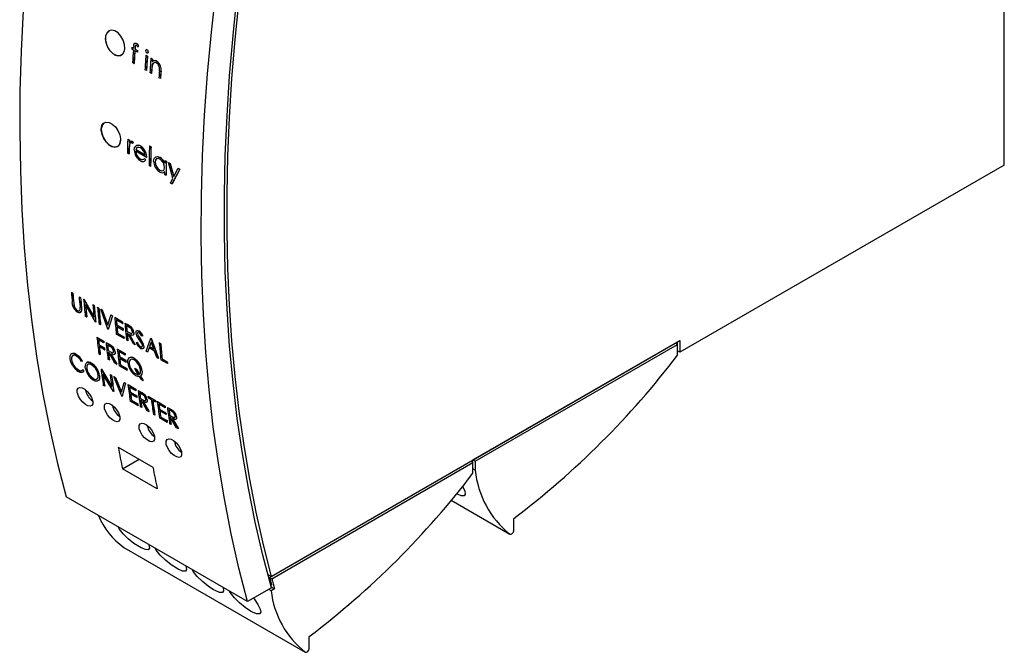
# Model space of a CAD drawing. Header units: millimetres. Extents: x 0 to 559, y 0 to 432.
# Tile 7 of 10: x 326 to 416, y 258 to 316. Entities that reach past the tile are written whole.
import ezdxf

# ---------------------------------------------------------------- set-up
doc = ezdxf.new("R2010")
doc.units = ezdxf.units.MM
doc.header["$LTSCALE"] = 2

msp = doc.modelspace()

# ---------------------------------------------------------------- linework, layer by layer
for p, q in [((416.035, 302.634), (416.035, 322.639)), ((336.564, 313.76), (336.575, 313.765)), ((336.564, 313.76), (336.725, 313.631)), ((336.15, 313.422), (336.138, 313.26)), ((336.291, 313.172), (336.138, 313.26)), ((336.15, 313.422), (336.16, 313.427)), ((336.15, 313.422), (336.303, 313.333)), ((336.16, 313.427), (336.314, 313.338)), ((336.426, 313.094), (336.346, 311.944)), ((336.436, 313.088), (336.357, 311.949)), ((336.656, 312.961), (336.426, 313.094)), ((336.452, 313.437), (336.438, 313.255)), ((336.438, 313.255), (336.449, 313.26)), ((336.438, 313.255), (336.668, 313.123)), ((336.462, 313.442), (336.449, 313.26)), ((336.449, 313.26), (336.678, 313.128)), ((336.452, 313.437), (336.462, 313.442)), ((336.713, 313.463), (336.58, 313.582)), ((336.668, 313.123), (336.656, 312.961)), ((336.656, 312.961), (336.666, 312.966)), ((336.678, 313.128), (336.666, 312.966)), ((336.668, 313.123), (336.678, 313.128)), ((336.725, 313.631), (336.713, 313.463)), ((336.713, 313.463), (336.723, 313.468)), ((336.736, 313.636), (336.723, 313.468)), ((336.725, 313.631), (336.736, 313.636)), ((337.543, 313.195), (337.554, 313.2)), ((337.658, 312.983), (337.668, 312.988)), ((336.346, 311.944), (336.212, 312.022)), ((336.346, 311.944), (336.357, 311.949)), ((337.435, 312.679), (337.446, 312.685)), ((337.435, 312.679), (337.569, 312.602)), ((337.446, 312.685), (337.58, 312.607)), ((337.569, 312.602), (337.58, 312.607)), ((337.896, 312.414), (337.906, 312.419)), ((337.896, 312.414), (338.03, 312.336)), ((337.906, 312.419), (338.041, 312.341)), ((338.03, 312.336), (338.041, 312.341)), ((338.448, 312.119), (338.458, 312.124)), ((337.478, 311.291), (337.344, 311.368)), ((337.478, 311.291), (337.489, 311.296)), ((337.939, 311.025), (337.805, 311.102)), ((338.016, 311.838), (337.971, 311.498)), ((337.971, 311.498), (337.981, 311.503)), ((338.026, 311.843), (337.981, 311.503)), ((338.016, 311.838), (338.026, 311.843)), ((338.671, 311.242), (338.676, 311.55)), ((338.809, 311.218), (338.82, 311.223)), ((337.939, 311.025), (337.949, 311.03)), ((338.764, 310.548), (338.63, 310.626)), ((338.764, 310.548), (338.775, 310.554)), ((335.773, 305.009), (335.783, 305.015)), ((335.773, 305.009), (335.907, 304.931)), ((335.783, 305.015), (335.918, 304.937)), ((335.907, 304.931), (335.918, 304.937)), ((336.175, 304.8), (336.185, 304.806)), ((335.921, 304.507), (335.888, 304.082)), ((335.888, 304.082), (335.898, 304.088)), ((335.932, 304.513), (335.898, 304.088)), ((335.921, 304.507), (335.932, 304.513)), ((336.213, 304.595), (336.145, 304.657)), ((336.29, 304.689), (336.213, 304.595)), ((336.213, 304.595), (336.224, 304.601)), ((336.301, 304.694), (336.224, 304.601)), ((336.29, 304.689), (336.301, 304.694)), ((337.484, 303.338), (336.505, 303.903)), ((336.534, 304.058), (336.523, 304.052)), ((336.523, 304.052), (337.353, 303.573)), ((336.534, 304.058), (337.364, 303.579)), ((336.941, 304.358), (336.952, 304.363)), ((337.375, 303.851), (337.386, 303.857)), ((337.763, 304.386), (337.774, 304.391)), ((337.763, 304.386), (337.897, 304.308)), ((337.774, 304.391), (337.908, 304.314)), ((337.897, 304.308), (337.908, 304.314)), ((335.88, 303.653), (335.745, 303.73)), ((335.88, 303.653), (335.89, 303.659)), ((336.895, 303.202), (336.906, 303.208)), ((337.303, 303.239), (337.314, 303.245)), ((337.303, 303.239), (337.421, 303.097)), ((337.314, 303.245), (337.432, 303.103)), ((337.421, 303.097), (337.432, 303.103)), ((337.484, 303.338), (337.495, 303.344)), ((338.282, 302.925), (338.272, 302.92)), ((338.727, 303.326), (338.738, 303.332)), ((339.169, 303.048), (339.18, 303.054)), ((339.169, 303.048), (339.304, 302.971)), ((339.18, 303.054), (339.314, 302.977)), ((339.304, 302.971), (339.314, 302.977)), ((337.856, 302.512), (337.722, 302.589)), ((337.856, 302.512), (337.867, 302.518)), ((338.713, 302.165), (338.702, 302.159)), ((339.495, 302.86), (339.506, 302.866)), ((339.495, 302.86), (339.64, 302.776)), ((339.912, 301.435), (339.495, 302.86)), ((339.506, 302.866), (339.651, 302.782)), ((339.64, 302.776), (339.651, 302.782)), ((339.64, 302.776), (339.989, 301.583)), ((339.651, 302.782), (339.996, 301.598)), ((340.532, 302.262), (339.825, 300.901)), ((340.542, 302.268), (339.835, 300.907)), ((339.989, 301.583), (340.386, 302.346)), ((340.386, 302.346), (340.397, 302.351)), ((340.386, 302.346), (340.532, 302.262)), ((340.397, 302.351), (340.542, 302.268)), ((340.532, 302.262), (340.542, 302.268)), ((416.035, 302.634), (386.336, 285.489)), ((339.276, 301.692), (339.142, 301.77)), ((339.276, 301.692), (339.287, 301.698)), ((339.68, 300.985), (339.912, 301.435)), ((339.825, 300.901), (339.68, 300.985)), ((339.825, 300.901), (339.835, 300.907)), ((330.613, 290.976), (330.62, 290.981)), ((330.613, 290.976), (330.74, 290.903)), ((330.62, 290.981), (330.747, 290.908)), ((330.74, 290.903), (330.747, 290.908)), ((331.32, 290.568), (331.327, 290.573)), ((331.32, 290.568), (331.447, 290.495)), ((331.327, 290.573), (331.454, 290.499)), ((331.447, 290.495), (331.454, 290.499)), ((331.737, 290.327), (331.744, 290.332)), ((331.737, 290.327), (331.764, 290.312)), ((331.744, 290.332), (331.771, 290.317)), ((331.764, 290.312), (331.771, 290.317)), ((331.764, 290.312), (332.678, 288.69)), ((331.771, 290.317), (332.685, 288.695)), ((330.752, 289.706), (330.698, 290.044)), ((330.824, 289.978), (330.831, 289.983)), ((330.824, 289.978), (330.849, 289.77)), ((330.831, 289.983), (330.856, 289.775)), ((330.849, 289.77), (330.856, 289.775)), ((331.415, 289.411), (331.405, 289.643)), ((331.532, 289.562), (331.539, 289.567)), ((332.813, 288.247), (331.899, 289.862)), ((332.571, 289.846), (332.578, 289.851)), ((332.571, 289.846), (332.698, 289.772)), ((332.578, 289.851), (332.705, 289.777)), ((332.698, 289.772), (332.705, 289.777)), ((333.007, 289.594), (333.014, 289.599)), ((333.007, 289.594), (333.133, 289.521)), ((333.014, 289.599), (333.14, 289.526)), ((333.133, 289.521), (333.14, 289.526)), ((333.297, 289.427), (333.304, 289.432)), ((333.297, 289.427), (333.434, 289.348)), ((333.966, 287.582), (333.297, 289.427)), ((333.304, 289.432), (333.441, 289.352)), ((331.168, 289.308), (331.175, 289.313)), ((332.008, 288.712), (331.881, 288.785)), ((332.008, 288.712), (332.015, 288.717)), ((333.434, 289.348), (333.441, 289.352)), ((333.434, 289.348), (333.939, 287.952)), ((333.441, 289.352), (333.943, 287.965)), ((333.939, 287.952), (334.229, 288.889)), ((334.366, 288.809), (333.984, 287.571)), ((334.373, 288.814), (333.991, 287.576)), ((334.229, 288.889), (334.236, 288.894)), ((334.229, 288.889), (334.366, 288.809)), ((334.236, 288.894), (334.373, 288.814)), ((334.366, 288.809), (334.373, 288.814)), ((334.584, 288.684), (334.591, 288.689)), ((334.584, 288.684), (335.291, 288.276)), ((334.591, 288.689), (335.298, 288.28)), ((332.842, 288.231), (332.813, 288.247)), ((332.842, 288.231), (332.849, 288.236)), ((333.277, 287.979), (333.15, 288.053)), ((333.277, 287.979), (333.284, 287.984)), ((335.305, 288.117), (334.725, 288.452)), ((334.768, 287.977), (334.775, 287.982)), ((334.768, 287.977), (335.348, 287.642)), ((334.775, 287.982), (335.355, 287.647)), ((335.363, 287.484), (334.783, 287.819)), ((335.291, 288.276), (335.298, 288.28)), ((335.305, 288.117), (335.312, 288.122)), ((335.348, 287.642), (335.355, 287.647)), ((335.509, 288.15), (335.516, 288.155)), ((335.509, 288.15), (335.757, 288.007)), ((335.516, 288.155), (335.764, 288.012)), ((335.869, 287.791), (335.65, 287.918)), ((335.757, 288.007), (335.764, 288.012)), ((335.757, 288.007), (336.04, 287.823)), ((336.04, 287.823), (336.047, 287.828)), ((332.952, 286.848), (332.959, 286.854)), ((332.952, 286.848), (333.568, 286.493)), ((332.959, 286.854), (333.575, 286.498)), ((333.984, 287.571), (333.966, 287.582)), ((333.984, 287.571), (333.991, 287.576)), ((335.435, 286.734), (334.728, 287.142)), ((334.839, 287.226), (334.846, 287.231)), ((334.839, 287.226), (335.419, 286.892)), ((334.846, 287.231), (335.426, 286.896)), ((335.363, 287.484), (335.37, 287.488)), ((335.419, 286.892), (335.426, 286.896)), ((335.435, 286.734), (335.442, 286.739)), ((335.703, 287.408), (335.696, 287.403)), ((335.696, 287.403), (335.911, 287.277)), ((335.703, 287.408), (335.918, 287.282)), ((335.774, 287.209), (335.711, 287.245)), ((336.289, 286.241), (335.774, 287.209)), ((335.918, 287.282), (335.911, 287.277)), ((335.935, 287.116), (336.45, 286.148)), ((335.942, 287.121), (336.457, 286.153)), ((336.325, 287.287), (336.332, 287.291)), ((336.831, 286.661), (336.621, 286.98)), ((336.661, 287.186), (336.668, 287.191)), ((336.756, 286.943), (336.763, 286.947)), ((336.756, 286.943), (336.926, 286.699)), ((336.763, 286.947), (336.933, 286.704)), ((336.799, 287.443), (336.806, 287.448)), ((336.926, 286.699), (336.933, 286.704)), ((337.142, 286.996), (337.05, 286.96)), ((337.142, 286.996), (337.149, 287.001)), ((337.447, 285.572), (337.884, 286.779)), ((337.884, 286.779), (337.891, 286.784)), ((337.884, 286.779), (337.902, 286.768)), ((337.891, 286.784), (337.909, 286.773)), ((337.902, 286.768), (337.909, 286.773)), ((337.902, 286.768), (338.571, 284.923)), ((337.909, 286.773), (338.578, 284.928)), ((333.586, 286.336), (333.096, 286.619)), ((333.149, 286.15), (333.156, 286.155)), ((333.149, 286.15), (333.638, 285.868)), ((333.156, 286.155), (333.645, 285.873)), ((333.656, 285.712), (333.167, 285.995)), ((333.568, 286.493), (333.575, 286.498)), ((333.586, 286.336), (333.593, 286.341)), ((333.638, 285.868), (333.645, 285.873)), ((333.786, 286.367), (333.793, 286.372)), ((333.786, 286.367), (334.034, 286.224)), ((333.793, 286.372), (334.041, 286.229)), ((334.15, 286.011), (333.93, 286.137)), ((334.034, 286.224), (334.041, 286.229)), ((334.034, 286.224), (334.318, 286.04)), ((334.318, 286.04), (334.325, 286.045)), ((335.779, 286.535), (335.652, 286.608)), ((335.779, 286.535), (335.786, 286.54)), ((336.45, 286.148), (336.289, 286.241)), ((336.45, 286.148), (336.457, 286.153)), ((336.548, 286.371), (336.646, 286.388)), ((336.548, 286.371), (336.555, 286.376)), ((336.555, 286.376), (336.653, 286.393)), ((336.646, 286.388), (336.653, 286.393)), ((337.064, 286.294), (336.831, 286.661)), ((336.922, 285.987), (336.929, 285.992)), ((337.247, 286.043), (337.254, 286.048)), ((337.725, 285.877), (337.587, 285.491)), ((337.73, 285.874), (337.594, 285.496)), ((338.218, 285.593), (337.725, 285.877)), ((337.92, 286.414), (337.77, 286)), ((337.777, 286.005), (337.77, 286)), ((337.77, 286), (338.149, 285.782)), ((337.923, 286.407), (337.777, 286.005)), ((337.777, 286.005), (338.144, 285.793)), ((338.149, 285.782), (337.92, 286.414)), ((338.663, 286.329), (338.67, 286.334)), ((338.663, 286.329), (338.79, 286.256)), ((338.67, 286.334), (338.797, 286.26)), ((338.79, 286.256), (338.797, 286.26)), ((348.907, 264.943), (386.336, 286.551)), ((367.386, 275.611), (385.912, 286.306)), ((367.598, 275.488), (386.124, 286.183)), ((386.124, 286.183), (385.912, 286.306)), ((386.124, 286.183), (386.124, 286.428)), ((386.124, 285.214), (386.124, 286.183)), ((386.336, 286.551), (386.336, 285.489)), ((331.048, 285.284), (331.055, 285.289)), ((333.254, 285.256), (333.127, 285.329)), ((333.254, 285.256), (333.261, 285.261)), ((333.656, 285.712), (333.663, 285.717)), ((333.994, 285.635), (333.987, 285.63)), ((333.987, 285.63), (334.202, 285.504)), ((333.994, 285.635), (334.209, 285.509)), ((334.068, 285.438), (334.005, 285.474)), ((334.598, 284.48), (334.068, 285.438)), ((334.209, 285.509), (334.202, 285.504)), ((334.229, 285.345), (334.759, 284.387)), ((334.236, 285.35), (334.766, 284.392)), ((334.611, 285.509), (334.618, 285.514)), ((334.819, 285.77), (334.827, 285.775)), ((334.819, 285.77), (335.527, 285.362)), ((334.827, 285.775), (335.534, 285.367)), ((335.544, 285.206), (334.964, 285.541)), ((335.016, 285.072), (335.023, 285.077)), ((335.016, 285.072), (335.596, 284.737)), ((335.023, 285.077), (335.603, 284.742)), ((335.614, 284.582), (335.034, 284.916)), ((335.527, 285.362), (335.534, 285.367)), ((335.544, 285.206), (335.551, 285.211)), ((336.337, 284.931), (336.344, 284.936)), ((337.587, 285.491), (337.447, 285.572)), ((337.587, 285.491), (337.594, 285.496)), ((338.434, 285.003), (338.218, 285.593)), ((338.571, 284.923), (338.434, 285.003)), ((338.571, 284.923), (338.578, 284.928)), ((386.336, 285.489), (386.124, 285.612)), ((330.62, 284.802), (330.627, 284.807)), ((331.625, 284.66), (331.54, 284.626)), ((331.625, 284.66), (331.632, 284.665)), ((332.024, 283.997), (332.017, 283.992)), ((332.428, 284.487), (332.435, 284.492)), ((334.088, 284.774), (333.961, 284.848)), ((334.088, 284.774), (334.095, 284.779)), ((334.759, 284.387), (334.598, 284.48)), ((334.759, 284.387), (334.766, 284.392)), ((335.702, 283.843), (334.995, 284.251)), ((335.103, 284.333), (335.11, 284.338)), ((335.103, 284.333), (335.683, 283.998)), ((335.11, 284.338), (335.69, 284.003)), ((335.596, 284.737), (335.603, 284.742)), ((335.614, 284.582), (335.621, 284.587)), ((335.683, 283.998), (335.69, 284.003)), ((335.91, 284.433), (335.903, 284.427)), ((336.433, 284.009), (336.426, 284.004)), ((336.756, 283.419), (336.426, 284.004)), ((336.426, 284.004), (336.589, 283.91)), ((336.433, 284.009), (336.596, 283.915)), ((339.405, 284.442), (338.807, 284.787)), ((338.919, 284.871), (338.926, 284.876)), ((338.919, 284.871), (339.39, 284.599)), ((338.926, 284.876), (339.397, 284.604)), ((339.39, 284.599), (339.397, 284.604)), ((339.405, 284.442), (339.413, 284.447)), ((331.25, 283.859), (331.257, 283.864)), ((331.646, 283.859), (331.653, 283.864)), ((331.646, 283.859), (331.756, 283.714)), ((331.653, 283.864), (331.763, 283.719)), ((331.763, 283.719), (331.708, 283.671)), ((331.756, 283.714), (331.763, 283.719)), ((333.195, 283.318), (333.202, 283.323)), ((333.329, 283.931), (333.336, 283.936)), ((333.329, 283.931), (333.356, 283.916)), ((333.336, 283.936), (333.363, 283.921)), ((333.356, 283.916), (333.363, 283.921)), ((333.356, 283.916), (334.316, 282.327)), ((333.363, 283.921), (334.323, 282.333)), ((334.468, 281.896), (333.507, 283.478)), ((334.163, 283.449), (334.17, 283.455)), ((334.163, 283.449), (334.29, 283.376)), ((334.17, 283.455), (334.297, 283.381)), ((334.29, 283.376), (334.297, 283.381)), ((334.508, 283.251), (334.515, 283.256)), ((334.508, 283.251), (334.645, 283.171)), ((335.24, 281.451), (334.508, 283.251)), ((334.515, 283.256), (334.652, 283.176)), ((334.645, 283.171), (334.652, 283.176)), ((334.645, 283.171), (335.197, 281.81)), ((334.652, 283.176), (335.201, 281.823)), ((335.702, 283.843), (335.709, 283.848)), ((336.509, 283.494), (336.502, 283.489)), ((336.596, 283.915), (336.589, 283.91)), ((336.589, 283.91), (336.848, 283.451)), ((336.596, 283.915), (336.855, 283.456)), ((337.003, 282.983), (336.853, 283.247)), ((336.943, 283.282), (336.95, 283.287)), ((336.943, 283.282), (337.166, 282.889)), ((336.95, 283.287), (337.173, 282.894)), ((337.081, 283.751), (337.088, 283.756)), ((332.635, 283.069), (332.628, 283.063)), ((333.663, 282.361), (333.536, 282.434)), ((333.663, 282.361), (333.67, 282.366)), ((335.197, 281.81), (335.44, 282.712)), ((335.577, 282.633), (335.258, 281.44)), ((335.584, 282.638), (335.265, 281.445)), ((335.44, 282.712), (335.447, 282.718)), ((335.44, 282.712), (335.577, 282.633)), ((335.447, 282.718), (335.584, 282.638)), ((335.577, 282.633), (335.584, 282.638)), ((335.795, 282.507), (335.802, 282.513)), ((335.795, 282.507), (336.502, 282.099)), ((335.802, 282.513), (336.509, 282.104)), ((336.523, 281.945), (335.942, 282.28)), ((337.166, 282.889), (337.003, 282.983)), ((337.166, 282.889), (337.173, 282.894)), ((334.497, 281.88), (334.468, 281.896)), ((334.497, 281.88), (334.504, 281.885)), ((335.258, 281.44), (335.24, 281.451)), ((335.258, 281.44), (335.265, 281.445)), ((336.005, 281.819), (336.012, 281.824)), ((336.005, 281.819), (336.585, 281.484)), ((336.012, 281.824), (336.592, 281.489)), ((336.606, 281.33), (336.026, 281.665)), ((336.502, 282.099), (336.509, 282.104)), ((336.523, 281.945), (336.53, 281.95)), ((336.585, 281.484), (336.592, 281.489)), ((336.606, 281.33), (336.613, 281.335)), ((336.72, 281.974), (336.727, 281.979)), ((336.72, 281.974), (336.968, 281.83)), ((336.727, 281.979), (336.975, 281.836)), ((337.087, 281.62), (336.867, 281.746)), ((336.968, 281.83), (336.975, 281.836)), ((336.968, 281.83), (337.252, 281.647)), ((337.252, 281.647), (337.259, 281.653)), ((337.644, 281.44), (337.651, 281.445)), ((337.644, 281.44), (338.315, 281.053)), ((337.651, 281.445), (338.322, 281.058)), ((337.937, 281.129), (337.665, 281.286)), ((336.709, 280.603), (336.001, 281.011)), ((336.106, 281.091), (336.113, 281.096)), ((336.106, 281.091), (336.687, 280.756)), ((336.113, 281.096), (336.694, 280.761)), ((336.687, 280.756), (336.694, 280.761)), ((336.709, 280.603), (336.716, 280.608)), ((337.053, 280.404), (336.926, 280.477)), ((336.942, 281.252), (336.935, 281.247)), ((336.935, 281.247), (337.149, 281.121)), ((336.942, 281.252), (337.156, 281.126)), ((337.019, 281.057), (336.956, 281.093)), ((337.563, 280.109), (337.019, 281.057)), ((337.053, 280.404), (337.06, 280.409)), ((337.156, 281.126), (337.149, 281.121)), ((337.18, 280.964), (337.724, 280.017)), ((337.187, 280.969), (337.731, 280.022)), ((337.553, 281.122), (337.56, 281.127)), ((338.336, 280.898), (338.064, 281.055)), ((338.315, 281.053), (338.322, 281.058)), ((338.336, 280.898), (338.343, 280.904)), ((338.478, 280.958), (338.485, 280.964)), ((338.478, 280.958), (339.186, 280.55)), ((338.485, 280.964), (339.193, 280.555)), ((339.206, 280.396), (338.626, 280.731)), ((339.186, 280.55), (339.193, 280.555)), ((339.206, 280.396), (339.213, 280.401)), ((339.403, 280.425), (339.41, 280.43)), ((339.403, 280.425), (339.651, 280.281)), ((339.41, 280.43), (339.658, 280.286)), ((337.724, 280.017), (337.563, 280.109)), ((337.724, 280.017), (337.731, 280.022)), ((338.25, 279.713), (338.123, 279.786)), ((338.25, 279.713), (338.257, 279.718)), ((338.688, 280.27), (338.695, 280.275)), ((338.688, 280.27), (339.268, 279.935)), ((338.695, 280.275), (339.275, 279.94)), ((339.289, 279.781), (338.709, 280.116)), ((338.79, 279.541), (338.797, 279.547)), ((338.79, 279.541), (339.37, 279.207)), ((338.797, 279.547), (339.377, 279.212)), ((339.268, 279.935), (339.275, 279.94)), ((339.289, 279.781), (339.296, 279.786)), ((339.77, 280.07), (339.55, 280.197)), ((339.625, 279.703), (339.618, 279.697)), ((339.618, 279.697), (339.833, 279.572)), ((339.625, 279.703), (339.84, 279.577)), ((339.702, 279.508), (339.639, 279.544)), ((339.651, 280.281), (339.658, 280.286)), ((339.651, 280.281), (339.936, 280.098)), ((340.246, 278.56), (339.702, 279.508)), ((339.84, 279.577), (339.833, 279.572)), ((339.936, 280.098), (339.943, 280.103)), ((340.236, 279.573), (340.243, 279.578)), ((339.392, 279.054), (338.685, 279.462)), ((339.37, 279.207), (339.377, 279.212)), ((339.392, 279.054), (339.399, 279.059)), ((339.736, 278.855), (339.61, 278.928)), ((339.736, 278.855), (339.743, 278.86)), ((339.863, 279.415), (340.407, 278.467)), ((339.87, 279.42), (340.414, 278.473)), ((340.407, 278.467), (340.246, 278.56)), ((340.407, 278.467), (340.414, 278.473)), ((334.901, 276.779), (338.083, 274.942)), ((335.294, 274.802), (336.81, 275.677)), ((348.752, 264.854), (367.174, 275.488)), ((348.964, 264.731), (367.386, 275.366)), ((367.386, 275.366), (367.174, 275.488)), ((367.386, 275.366), (367.386, 275.611)), ((367.386, 275.611), (367.598, 275.488)), ((367.386, 274.396), (367.386, 275.366)), ((367.598, 275.488), (367.598, 274.672)), ((338.476, 272.965), (335.294, 274.802)), ((367.598, 274.672), (367.386, 274.794)), ((346.738, 262.63), (330.121, 272.222)), ((365.399, 271.92), (370.771, 268.818)), ((365.399, 271.92), (370.763, 268.823)), ((371.134, 269.201), (371.134, 270.262)), ((335.408, 267.599), (352.025, 258.006)), ((335.408, 267.599), (335.416, 267.594)), ((335.416, 267.594), (352.033, 258.001)), ((348.907, 264.943), (348.695, 265.066)), ((348.752, 264.854), (348.964, 264.731)), ((348.938, 263.899), (346.738, 262.63)), ((348.895, 263.63), (348.683, 263.752)), ((348.879, 264.111), (348.946, 264.149)), ((349.217, 263.816), (348.895, 263.63)), ((348.912, 263.991), (349.217, 263.816)), ((352.395, 258.383), (352.395, 259.445))]:
    msp.add_line(p, q)
at = {"flags": 128}
for points in [[(348.938, 263.899), (348.158, 266.875), (347.455, 269.917), (346.828, 273.023), (346.279, 276.191), (345.808, 279.419), (345.415, 282.705), (345.1, 286.047), (344.863, 289.442), (344.706, 292.888), (344.627, 296.384), (344.627, 299.926), (344.706, 303.513), (344.863, 307.141), (345.1, 310.809), (345.415, 314.515), (345.808, 318.255), (346.279, 322.027), (346.828, 325.829), (347.455, 329.658), (348.158, 333.512), (348.938, 337.388)], [(348.907, 336.309), (348.171, 332.553), (347.507, 328.819), (346.916, 325.108), (346.398, 321.424), (345.953, 317.768), (345.582, 314.143), (345.285, 310.551), (345.062, 306.995), (344.913, 303.475), (344.839, 299.996), (344.839, 296.558), (344.913, 293.165), (345.062, 289.817), (345.285, 286.518), (345.582, 283.269), (345.953, 280.073), (346.398, 276.93), (346.916, 273.844), (347.507, 270.817), (348.171, 267.849), (348.907, 264.943)], [(328.343, 336.051), (327.752, 332.136), (327.241, 328.252), (326.811, 324.4), (326.462, 320.583), (326.194, 316.804), (326.008, 313.065), (325.904, 309.369), (325.881, 305.718), (325.94, 302.115), (326.08, 298.562), (326.302, 295.062), (326.606, 291.616), (326.99, 288.228), (327.456, 284.899), (328.002, 281.632), (328.629, 278.429), (329.336, 275.291), (330.121, 272.222)], [(346.738, 262.63), (345.953, 265.699), (345.246, 268.836), (344.619, 272.039), (344.073, 275.306), (343.607, 278.635), (343.223, 282.023), (342.919, 285.469), (342.697, 288.969), (342.557, 292.522), (342.498, 296.125), (342.521, 299.776), (342.625, 303.472), (342.811, 307.211), (343.079, 310.99), (343.428, 314.807), (343.858, 318.659), (344.369, 322.543), (344.96, 326.458)], [(335.195, 312.717), (335.033, 312.644), (334.749, 312.668), (334.452, 312.821), (334.175, 313.085), (333.948, 313.431), (333.798, 313.821), (333.741, 314.21), (333.785, 314.557), (333.926, 314.82), (334.066, 314.915)], [(335.505, 313.301), (335.48, 313.683), (335.358, 314.081), (335.153, 314.448), (334.888, 314.742), (334.593, 314.93), (334.302, 314.993), (334.047, 314.923), (333.855, 314.729), (333.75, 314.431), (333.744, 314.063), (333.838, 313.666), (334.021, 313.286), (334.272, 312.966), (334.561, 312.742), (334.857, 312.639), (335.125, 312.666), (335.337, 312.822), (335.47, 313.09), (335.505, 313.301)], [(336.318, 313.543), (336.333, 313.665), (336.348, 313.72), (336.375, 313.764), (336.413, 313.788), (336.461, 313.795), (336.564, 313.76)], [(336.388, 313.77), (336.423, 313.794), (336.471, 313.8), (336.575, 313.765)], [(336.58, 313.582), (336.519, 313.603), (336.492, 313.597), (336.48, 313.59), (336.471, 313.579), (336.458, 313.51), (336.452, 313.437)], [(336.535, 313.606), (336.529, 313.608), (336.502, 313.602), (336.49, 313.595), (336.482, 313.584), (336.463, 313.455), (336.462, 313.442)], [(337.497, 313.215), (337.507, 313.217), (337.554, 313.2)], [(338.182, 312.012), (338.088, 311.951), (338.026, 311.843)], [(333.345, 305.93), (333.403, 306.244), (333.555, 306.465), (333.783, 306.568), (334.061, 306.542), (334.358, 306.389), (334.64, 306.127), (334.875, 305.785), (335.038, 305.402), (335.11, 305.021), (335.113, 304.909), (335.056, 304.596), (334.906, 304.376), (334.68, 304.274), (334.403, 304.301), (334.107, 304.454), (333.823, 304.715), (333.586, 305.056), (333.421, 305.438), (333.348, 305.818), (333.345, 305.93)], [(333.63, 306.516), (333.626, 306.515), (333.448, 306.328), (333.36, 306.04), (333.352, 305.934), (333.395, 305.563), (333.533, 305.177), (333.75, 304.819), (334.023, 304.529), (334.319, 304.339), (334.605, 304.272), (334.85, 304.335), (335.025, 304.52), (335.113, 304.808), (335.12, 304.913), (335.12, 304.913)], [(335.902, 304.743), (336.017, 304.827), (336.092, 304.831), (336.133, 304.82), (336.175, 304.8)], [(335.997, 304.811), (336.027, 304.833), (336.102, 304.837), (336.185, 304.806)], [(336.175, 304.8), (336.235, 304.752), (336.29, 304.689)], [(336.145, 304.657), (336.103, 304.674), (336.064, 304.677), (335.997, 304.648), (335.951, 304.586), (335.921, 304.507)], [(336.007, 304.654), (335.962, 304.592), (335.932, 304.513)], [(336.372, 304.011), (336.408, 304.219), (336.507, 304.366)], [(336.659, 304.239), (336.576, 304.166), (336.523, 304.052)], [(336.67, 304.245), (336.586, 304.172), (336.534, 304.058)], [(336.944, 304.196), (336.793, 304.254), (336.659, 304.239)], [(337.375, 303.851), (337.461, 303.588), (337.484, 303.338)], [(337.386, 303.857), (337.472, 303.594), (337.495, 303.344)], [(337.432, 303.103), (337.341, 303.004), (337.315, 302.994)], [(338.137, 302.999), (338.186, 303.229), (338.319, 303.368), (338.508, 303.405), (338.727, 303.326)], [(338.725, 303.168), (338.557, 303.228), (338.411, 303.203), (338.31, 303.094), (338.272, 302.92)], [(338.421, 303.209), (338.321, 303.1), (338.282, 302.925)], [(338.329, 303.374), (338.518, 303.41), (338.738, 303.332)], [(338.702, 302.159), (338.871, 302.099), (339.018, 302.119), (339.076, 302.163), (339.118, 302.228), (339.154, 302.406)], [(338.713, 302.165), (338.881, 302.104), (339.029, 302.125), (339.035, 302.13)], [(339.156, 301.996), (339.112, 301.966), (339.104, 301.963)], [(331.168, 289.308), (331.262, 289.273), (331.339, 289.282), (331.39, 289.331), (331.415, 289.411)], [(331.532, 289.562), (331.541, 289.348), (331.502, 289.171), (331.45, 289.118), (331.379, 289.092), (331.29, 289.102), (331.191, 289.147)], [(331.175, 289.313), (331.269, 289.278), (331.346, 289.287), (331.359, 289.299)], [(335.911, 287.277), (336.023, 287.22), (336.076, 287.202), (336.124, 287.201), (336.161, 287.218), (336.186, 287.254), (336.198, 287.302), (336.198, 287.36)], [(335.918, 287.282), (336.03, 287.225), (336.083, 287.207), (336.131, 287.206), (336.136, 287.208)], [(336.325, 287.287), (336.313, 287.127), (336.282, 287.068), (336.235, 287.034), (336.171, 287.025), (336.096, 287.04), (335.935, 287.116)], [(336.332, 287.291), (336.32, 287.132), (336.289, 287.073), (336.264, 287.055)], [(336.534, 287.253), (336.541, 287.375), (336.591, 287.458), (336.632, 287.478), (336.682, 287.483), (336.799, 287.443)], [(336.621, 286.98), (336.562, 287.121), (336.534, 287.253)], [(336.598, 287.463), (336.639, 287.483), (336.689, 287.488), (336.806, 287.448)], [(336.81, 287.286), (336.744, 287.31), (336.717, 287.309), (336.694, 287.298), (336.665, 287.254), (336.66, 287.222), (336.661, 287.186)], [(336.661, 287.186), (336.691, 287.067), (336.756, 286.943)], [(336.686, 287.28), (336.672, 287.259), (336.668, 287.191)], [(336.668, 287.191), (336.698, 287.072), (336.763, 286.947)], [(336.922, 285.987), (337.008, 285.957), (337.046, 285.959), (337.076, 285.972), (337.114, 286.03), (337.12, 286.118)], [(336.929, 285.992), (337.015, 285.962), (337.053, 285.964), (337.083, 285.977), (337.083, 285.977)], [(337.247, 286.043), (337.239, 285.904), (337.181, 285.812), (337.134, 285.786), (337.08, 285.779), (337.016, 285.792), (336.981, 285.806), (336.946, 285.825)], [(337.254, 286.048), (337.246, 285.909), (337.188, 285.817), (337.178, 285.812)], [(330.492, 284.885), (330.495, 285.149), (330.596, 285.324), (330.683, 285.369), (330.788, 285.378), (330.912, 285.348), (330.979, 285.32), (331.048, 285.284)], [(331.068, 285.129), (330.959, 285.181), (330.859, 285.202), (330.773, 285.195), (330.702, 285.159), (330.622, 285.016), (330.62, 284.802)], [(330.709, 285.164), (330.629, 285.021), (330.627, 284.807)], [(334.202, 285.504), (334.314, 285.447), (334.367, 285.429), (334.414, 285.427), (334.45, 285.443), (334.474, 285.478), (334.485, 285.526), (334.484, 285.583)], [(334.209, 285.509), (334.321, 285.452), (334.374, 285.434), (334.421, 285.432), (334.427, 285.434)], [(334.611, 285.509), (334.603, 285.352), (334.573, 285.295), (334.527, 285.262), (334.464, 285.253), (334.39, 285.269), (334.229, 285.345)], [(334.618, 285.514), (334.61, 285.358), (334.58, 285.3), (334.557, 285.283)], [(335.776, 284.5), (335.786, 284.768), (335.886, 284.954), (335.971, 285.003), (336.078, 285.017), (336.202, 284.993), (336.337, 284.931)], [(330.722, 284.263), (330.567, 284.584), (330.492, 284.885)], [(331.89, 284.064), (331.893, 284.326), (331.987, 284.508), (332.069, 284.557), (332.172, 284.571), (332.294, 284.548), (332.428, 284.487)], [(332.454, 284.33), (332.346, 284.379), (332.248, 284.397), (332.164, 284.386), (332.096, 284.348), (332.019, 284.204), (332.017, 283.992)], [(332.103, 284.353), (332.026, 284.209), (332.024, 283.997)], [(336.355, 284.774), (336.246, 284.824), (336.147, 284.842), (336.061, 284.831), (335.991, 284.792), (335.909, 284.644), (335.903, 284.427)], [(335.998, 284.797), (335.916, 284.649), (335.91, 284.433)], [(331.257, 283.864), (331.32, 283.831), (331.381, 283.807), (331.492, 283.79), (331.607, 283.843)], [(331.756, 283.714), (331.674, 283.642), (331.561, 283.614), (331.422, 283.638), (331.266, 283.709)], [(332.628, 283.063), (332.737, 283.013), (332.836, 282.991), (332.921, 282.999), (332.989, 283.035), (333.066, 283.179), (333.068, 283.391)], [(333.195, 283.318), (333.193, 283.056), (333.096, 282.88), (333.011, 282.831), (332.911, 282.819), (332.789, 282.845), (332.723, 282.872), (332.655, 282.908)], [(333.202, 283.323), (333.2, 283.061), (333.103, 282.885), (333.089, 282.877)], [(336.853, 283.247), (336.701, 283.256), (336.525, 283.331)], [(336.848, 283.451), (336.944, 283.599), (336.954, 283.829)], [(337.081, 283.751), (337.068, 283.464), (336.943, 283.282)], [(337.088, 283.756), (337.075, 283.469), (336.95, 283.287)], [(332.572, 280.987), (332.572, 280.761), (332.491, 280.608), (332.337, 280.546), (332.131, 280.582), (331.897, 280.708), (331.662, 280.908), (331.448, 281.162), (331.279, 281.442), (331.175, 281.721), (331.158, 281.803), (331.158, 282.03), (331.241, 282.184), (331.396, 282.246), (331.603, 282.211), (331.837, 282.085), (332.072, 281.884), (332.284, 281.63), (332.452, 281.348), (332.555, 281.069), (332.572, 280.987)], [(335.047, 279.558), (335.047, 279.332), (334.966, 279.179), (334.812, 279.117), (334.606, 279.153), (334.372, 279.279), (334.136, 279.48), (333.923, 279.733), (333.754, 280.014), (333.65, 280.293), (333.633, 280.375), (333.633, 280.601), (333.716, 280.755), (333.871, 280.818), (334.078, 280.783), (334.312, 280.657), (334.547, 280.456), (334.759, 280.201), (334.927, 279.92), (335.03, 279.641), (335.047, 279.558)], [(337.149, 281.121), (337.261, 281.063), (337.314, 281.045), (337.361, 281.042), (337.395, 281.058), (337.419, 281.093), (337.429, 281.139), (337.426, 281.196)], [(337.156, 281.126), (337.268, 281.068), (337.321, 281.05), (337.368, 281.048), (337.374, 281.051)], [(337.553, 281.122), (337.548, 280.968), (337.52, 280.911), (337.476, 280.879), (337.414, 280.871), (337.34, 280.888), (337.18, 280.964)], [(337.56, 281.127), (337.555, 280.973), (337.527, 280.916), (337.506, 280.902)], [(339.833, 279.572), (339.944, 279.514), (339.997, 279.496), (340.044, 279.493), (340.079, 279.509), (340.102, 279.544), (340.112, 279.59), (340.109, 279.647)], [(339.84, 279.577), (339.951, 279.519), (340.004, 279.501), (340.051, 279.499), (340.058, 279.502)], [(340.236, 279.573), (340.232, 279.419), (340.204, 279.362), (340.159, 279.33), (340.097, 279.322), (340.023, 279.339), (339.863, 279.415)], [(340.243, 279.578), (340.239, 279.424), (340.211, 279.367), (340.19, 279.353)], [(338.229, 277.721), (338.229, 277.495), (338.147, 277.342), (337.994, 277.28), (337.788, 277.316), (337.554, 277.442), (337.318, 277.643), (337.105, 277.896), (336.936, 278.177), (336.832, 278.456), (336.815, 278.538), (336.815, 278.764), (336.898, 278.918), (337.053, 278.981), (337.26, 278.946), (337.493, 278.82), (337.729, 278.619), (337.941, 278.364), (338.109, 278.083), (338.212, 277.804), (338.229, 277.721)], [(340.704, 276.293), (340.704, 276.066), (340.622, 275.913), (340.469, 275.852), (340.263, 275.888), (340.029, 276.014), (339.793, 276.214), (339.58, 276.467), (339.411, 276.748), (339.307, 277.027), (339.29, 277.109), (339.29, 277.336), (339.373, 277.489), (339.528, 277.552), (339.735, 277.517), (339.968, 277.391), (340.204, 277.19), (340.416, 276.936), (340.583, 276.654), (340.687, 276.375), (340.704, 276.293)], [(366.419, 273.212), (366.432, 273.192), (366.633, 272.77), (366.684, 272.471), (366.577, 272.322), (366.315, 272.334), (365.92, 272.499), (365.863, 272.53)], [(337.706, 267.844), (337.712, 267.831), (337.763, 267.532), (337.657, 267.383), (337.395, 267.395), (337, 267.559), (336.847, 267.643), (336.343, 267.972), (335.824, 268.385), (335.352, 268.846), (334.988, 269.309), (334.916, 269.454)], [(370.763, 268.823), (370.813, 268.805), (370.872, 268.811), (370.935, 268.841), (370.997, 268.893), (371.053, 268.961), (371.096, 269.04), (371.124, 269.122), (371.134, 269.201)], [(341.1, 265.885), (341.106, 265.871), (341.158, 265.572), (341.051, 265.424), (340.789, 265.435), (340.394, 265.6), (340.241, 265.684), (339.737, 266.013), (339.218, 266.426), (338.746, 266.886), (338.382, 267.35), (338.31, 267.495)], [(344.494, 263.925), (344.5, 263.912), (344.552, 263.613), (344.445, 263.464), (344.183, 263.476), (343.788, 263.641), (343.635, 263.725), (343.131, 264.053), (342.612, 264.467), (342.14, 264.927), (341.776, 265.39), (341.704, 265.536)], [(347.297, 262.952), (347.363, 262.873), (347.693, 262.375), (347.894, 261.952), (347.946, 261.653), (347.839, 261.505), (347.577, 261.517), (347.182, 261.681), (347.029, 261.765), (346.525, 262.094), (346.006, 262.507), (345.534, 262.967), (345.17, 263.431), (345.099, 263.576)], [(352.025, 258.006), (352.074, 257.988), (352.133, 257.994), (352.197, 258.024), (352.259, 258.076), (352.314, 258.144), (352.358, 258.223), (352.386, 258.305), (352.395, 258.383)]]:
    msp.add_lwpolyline(points, dxfattribs=at)
for centre, radius, start, end in [((336.111, 313.017), 0.879, 44.72126, 58.17725), ((518.201, 300.043), 182.383, 175.87199, 176.23413), ((519.638, 299.94), 183.824, 175.75618, 175.82181), ((337.492, 313.128), 0.0837, 52.4503, 180.81147), ((337.643, 313.119), 0.235, 178.11164, 238.94844), ((337.574, 312.984), 0.0838, 231.84484, 359.5948), ((337.42, 312.991), 0.238, 358.10212, 58.87168), ((337.428, 312.995), 0.24, 358.40687, 58.57008), ((337.592, 312.983), 0.0764, 268.64933, 3.61988), ((519.471, 299.38), 182.521, 175.8214, 176.23403), ((519.605, 299.302), 182.521, 175.8214, 176.23403), ((519.6, 299.309), 182.505, 175.8214, 176.23403), ((519.931, 299.114), 182.521, 175.8214, 176.23403), ((520.984, 298.971), 183.442, 175.82181, 175.89599), ((338.243, 311.825), 0.358, 55.16039, 130.02063), ((338.26, 311.767), 0.255, 53.19876, 163.79554), ((520.979, 298.977), 183.426, 175.82181, 175.89599), ((338.247, 311.824), 0.367, 54.83769, 111.38513), ((338.147, 311.511), 0.531, 4.14397, 59.93781), ((337.933, 311.389), 0.893, 348.92289, 54.78355), ((337.943, 311.394), 0.893, 348.92305, 54.78639), ((519.351, 299.085), 181.805, 176.08481, 176.2344), ((519.346, 299.091), 181.789, 176.08481, 176.2344), ((520.164, 298.678), 181.927, 176.03984, 176.23436), ((520.343, 298.597), 181.972, 176.02319, 176.23434), ((520.338, 298.603), 181.956, 176.02319, 176.23434), ((503.815, 300.759), 168.096, 178.55112, 178.98703), ((504.893, 300.659), 169.04, 178.55159, 178.61552), ((504.889, 300.665), 169.025, 178.55159, 178.61552), ((335.957, 304.452), 0.421, 35.10536, 57.12245), ((503.216, 300.695), 167.362, 178.84053, 178.98746), ((503.212, 300.702), 167.347, 178.84053, 178.98746), ((337.518, 304.007), 1.146, 179.7933, 237.92249), ((337.34, 303.908), 0.834, 180.34094, 237.79977), ((336.719, 304.082), 0.354, 51.11628, 126.75383), ((337.35, 303.914), 0.834, 180.34239, 237.80128), ((336.725, 304.077), 0.365, 51.69463, 116.93992), ((336.351, 303.412), 1.114, 23.19369, 58.03485), ((336.478, 303.444), 0.884, 8.36125, 58.23656), ((336.392, 303.444), 1.076, 22.55326, 58.67782), ((506.237, 299.609), 168.542, 178.37584, 178.98657), ((506.371, 299.531), 168.542, 178.37584, 178.98657), ((506.367, 299.537), 168.527, 178.37584, 178.98657), ((337.081, 303.425), 0.29, 230.13417, 320.06511), ((337.097, 303.458), 0.315, 232.58702, 293.0315), ((337.138, 303.292), 0.344, 228.22849, 325.30727), ((339.335, 303.018), 1.198, 180.8872, 237.68166), ((339.206, 302.947), 0.935, 181.6453, 237.39681), ((339.216, 302.952), 0.935, 181.64679, 237.39827), ((338.248, 302.397), 0.907, 0.52817, 58.21428), ((338.153, 302.398), 1.091, 22.25217, 58.27557), ((338.192, 302.427), 1.057, 21.65085, 58.87944), ((508.113, 298.777), 168.998, 178.55158, 178.63195), ((507.345, 298.72), 168.096, 178.55112, 178.98703), ((507.341, 298.727), 168.081, 178.55112, 178.98703), ((338.931, 302.333), 0.404, 234.16612, 302.0918), ((506.298, 298.816), 167.182, 178.91182, 178.9875), ((468.625, 303.069), 138.54, 185.00752, 185.39477), ((468.758, 302.996), 138.547, 185.00753, 185.39168), ((468.757, 303), 138.539, 185.00753, 185.39168), ((469.338, 302.661), 138.547, 185.00753, 185.39168), ((469.459, 302.587), 138.54, 185.00752, 185.39477), ((469.458, 302.591), 138.532, 185.00752, 185.39477), ((469.23, 302.373), 138.019, 185.00687, 185.64966), ((331.704, 290.001), 0.996, 197.22376, 238.98863), ((331.537, 289.904), 0.701, 191.07121, 238.29802), ((331.544, 289.909), 0.701, 191.07217, 238.29877), ((331.114, 289.415), 0.451, 320.16082, 19.66503), ((469.026, 302.268), 137.687, 185.16931, 185.65011), ((469.026, 302.272), 137.679, 185.16931, 185.65011), ((470.393, 301.921), 138.349, 185.00732, 185.488), ((470.191, 301.818), 138.019, 185.00687, 185.64966), ((470.19, 301.822), 138.011, 185.00687, 185.64966), ((470.499, 301.64), 138.019, 185.00687, 185.64966), ((470.626, 301.567), 138.019, 185.00687, 185.64966), ((470.625, 301.571), 138.011, 185.00687, 185.64966), ((472.077, 300.73), 138.019, 185.00687, 185.64966), ((472.842, 300.714), 138.66, 185.07335, 185.27052), ((472.841, 300.718), 138.652, 185.07335, 185.27052), ((471.668, 300.605), 137.482, 185.33636, 185.58422), ((471.667, 300.609), 137.474, 185.33636, 185.58422), ((473.961, 300.427), 139.201, 185.00788, 185.07343), ((473.96, 300.431), 139.193, 185.00788, 185.07343), ((472.885, 300.33), 138.121, 185.2706, 185.3365), ((472.884, 300.334), 138.113, 185.2706, 185.3365), ((473.001, 300.196), 138.019, 185.00687, 185.64966), ((473.733, 300.177), 138.627, 185.07333, 185.28697), ((473.732, 300.181), 138.619, 185.07333, 185.28697), ((334.344, 285.51), 2.876, 53.69561, 60.42769), ((335.635, 287.272), 0.57, 8.9307, 65.76179), ((335.506, 287.196), 0.824, 6.33074, 49.59657), ((335.513, 287.201), 0.824, 6.33132, 49.59767), ((465.203, 301.323), 133.041, 186.24608, 186.9048), ((471.614, 300.208), 136.844, 185.58437, 185.65067), ((471.613, 300.212), 136.836, 185.58437, 185.65067), ((472.426, 300.055), 137.314, 185.35278, 185.65046), ((472.425, 300.059), 137.306, 185.35278, 185.65046), ((336.265, 286.678), 0.933, 19.9744, 55.11255), ((336.272, 286.682), 0.933, 19.97556, 55.11307), ((336.404, 286.736), 0.684, 19.07008, 53.53514), ((335.875, 285.777), 1.398, 10.97417, 41.25478), ((335.882, 285.782), 1.398, 10.97464, 41.25592), ((465.953, 301.32), 133.668, 186.31421, 186.51626), ((465.952, 301.324), 133.66, 186.31421, 186.51626), ((464.678, 301.173), 132.384, 186.58363, 186.90561), ((464.677, 301.177), 132.376, 186.58363, 186.90561), ((466.968, 301.096), 134.197, 186.24712, 186.3143), ((466.968, 301.1), 134.189, 186.24712, 186.3143), ((465.918, 300.977), 133.14, 186.51635, 186.58387), ((465.918, 300.982), 133.132, 186.51635, 186.58387), ((466.037, 300.842), 133.041, 186.24608, 186.9048), ((466.754, 300.835), 133.635, 186.31419, 186.53311), ((466.754, 300.839), 133.627, 186.31419, 186.53311), ((332.579, 283.654), 2.961, 53.87261, 60.41486), ((333.909, 285.478), 0.585, 10.35885, 65.6668), ((333.778, 285.396), 0.841, 7.73524, 50.01792), ((333.785, 285.401), 0.841, 7.73582, 50.01899), ((337.526, 286.665), 1.021, 196.72237, 235.35299), ((337.363, 286.586), 0.744, 195.42011, 233.6095), ((337.37, 286.591), 0.744, 195.42124, 233.61008), ((336.579, 286.042), 0.546, 8.06975, 27.44446), ((476.156, 298.375), 138.019, 185.00687, 185.64966), ((476.417, 298.313), 138.154, 185.00707, 185.58355), ((476.416, 298.318), 138.146, 185.00707, 185.58355), ((330.8, 284.986), 0.395, 49.91963, 119.95383), ((330.212, 283.93), 1.591, 27.32585, 58.31328), ((330.219, 283.935), 1.591, 27.32692, 58.31364), ((330.393, 284.024), 1.296, 27.71978, 58.57846), ((465.479, 300.687), 132.351, 186.60055, 186.90563), ((465.479, 300.692), 132.343, 186.60055, 186.90563), ((467.071, 300.245), 133.041, 186.24608, 186.9048), ((467.821, 300.242), 133.668, 186.31421, 186.51626), ((467.82, 300.246), 133.66, 186.31421, 186.51626), ((466.676, 300.11), 132.515, 186.58373, 186.83775), ((466.675, 300.114), 132.508, 186.58373, 186.83775), ((468.927, 299.965), 134.197, 186.24712, 186.3143), ((468.926, 299.969), 134.189, 186.24712, 186.3143), ((336.103, 284.641), 0.381, 50.80508, 123.45748), ((335.449, 283.546), 1.645, 7.15743, 57.31369), ((335.456, 283.551), 1.645, 7.15855, 57.31424), ((323.838, 332.671), 78.306, 307.15594, 322.69531), ((331.957, 285.013), 1.354, 188.9745, 238.51016), ((331.969, 285.022), 1.359, 189.08118, 238.4051), ((332.061, 285.035), 1.545, 209.97497, 239.06572), ((333.556, 284.334), 1.687, 189.217, 237.7284), ((332.2, 284.207), 0.37, 50.57445, 123.92619), ((333.346, 284.201), 1.345, 188.96717, 237.7667), ((333.353, 284.206), 1.345, 188.96828, 237.76722), ((331.531, 283.062), 1.683, 8.72586, 57.79664), ((331.538, 283.068), 1.683, 8.72704, 57.7971), ((331.72, 283.179), 1.364, 8.93669, 57.46909), ((467.877, 299.847), 133.14, 186.51635, 186.58387), ((467.876, 299.851), 133.132, 186.51635, 186.58387), ((466.637, 299.701), 131.892, 186.8379, 186.90585), ((466.637, 299.705), 131.885, 186.8379, 186.90585), ((337.409, 284.722), 1.648, 187.74078, 237.57114), ((337.202, 284.597), 1.31, 187.41745, 237.67255), ((337.209, 284.602), 1.31, 187.41859, 237.67309), ((335.635, 283.656), 1.33, 7.45438, 57.24291), ((475.585, 297.916), 136.844, 185.58437, 185.65067), ((475.584, 297.92), 136.836, 185.58437, 185.65067), ((331.448, 284.101), 0.313, 230.84449, 309.19672), ((460.407, 300.697), 128.179, 187.51611, 188.19139), ((460.22, 300.58), 127.862, 187.68675, 188.19187), ((460.22, 300.584), 127.855, 187.68675, 188.19187), ((461.553, 300.258), 128.494, 187.5166, 188.02155), ((461.368, 300.143), 128.179, 187.51611, 188.19139), ((461.368, 300.147), 128.172, 187.51611, 188.19139), ((336.741, 283.861), 0.442, 237.232, 271.98077), ((336.754, 283.888), 0.463, 238.05633, 271.1545), ((332.836, 283.313), 0.316, 230.59009, 298.87568), ((462.873, 299.274), 128.179, 187.51611, 188.19139), ((463.606, 299.282), 128.79, 187.58596, 187.79308), ((463.605, 299.286), 128.783, 187.58596, 187.79308), ((333.441, 282.309), 1.559, 190.84033, 235.66192), ((462.492, 299.129), 127.666, 187.86224, 188.12266), ((462.492, 299.133), 127.659, 187.86224, 188.12266), ((464.698, 299.016), 129.307, 187.5172, 187.58605), ((464.697, 299.02), 129.299, 187.5172, 187.58605), ((463.676, 298.878), 128.276, 187.79317, 187.8624), ((463.675, 298.882), 128.268, 187.79317, 187.8624), ((463.798, 298.74), 128.179, 187.51611, 188.19139), ((464.498, 298.744), 128.758, 187.58594, 187.81036), ((464.498, 298.748), 128.751, 187.58594, 187.81036), ((335.467, 279.181), 3.053, 54.05227, 60.40193), ((336.838, 281.073), 0.6, 11.80521, 65.56623), ((336.705, 280.985), 0.859, 9.16399, 50.43603), ((336.712, 280.991), 0.859, 9.16456, 50.43707), ((465.84, 298.356), 129.307, 187.5172, 187.58605), ((335.916, 280.88), 1.559, 190.84033, 235.66192), ((462.471, 298.708), 127.059, 188.12281, 188.19248), ((462.47, 298.713), 127.051, 188.12281, 188.19248), ((463.258, 298.573), 127.506, 187.87949, 188.19225), ((463.258, 298.577), 127.499, 187.87949, 188.19225), ((464.867, 298.031), 128.051, 187.58518, 188.1916), ((464.994, 297.958), 128.051, 187.58518, 188.1916), ((464.994, 297.962), 128.043, 187.58518, 188.1916), ((466.511, 297.969), 129.307, 187.5172, 187.58605), ((466.51, 297.973), 129.299, 187.5172, 187.58605), ((465.556, 297.725), 128.179, 187.51611, 188.19139), ((466.289, 297.733), 128.79, 187.58596, 187.79308), ((466.289, 297.737), 128.783, 187.58596, 187.79308), ((467.381, 297.467), 129.307, 187.5172, 187.58605), ((467.381, 297.471), 129.299, 187.5172, 187.58605), ((466.481, 297.191), 128.179, 187.51611, 188.19139), ((465.175, 297.58), 127.666, 187.86224, 188.12266), ((465.175, 297.584), 127.659, 187.86224, 188.12266), ((466.359, 297.329), 128.276, 187.79317, 187.8624), ((466.359, 297.333), 128.268, 187.79317, 187.8624), ((467.182, 297.195), 128.758, 187.58594, 187.81036), ((467.181, 297.199), 128.751, 187.58594, 187.81036), ((465.941, 297.024), 127.506, 187.87949, 188.19225), ((465.941, 297.028), 127.499, 187.87949, 188.19225), ((338.151, 277.632), 3.053, 54.05227, 60.40193), ((339.522, 279.524), 0.6, 11.80521, 65.56623), ((339.389, 279.436), 0.859, 9.16399, 50.43603), ((339.396, 279.442), 0.859, 9.16456, 50.43707), ((339.098, 279.043), 1.559, 190.84033, 235.66192), ((465.154, 297.159), 127.059, 188.12281, 188.19248), ((465.154, 297.164), 127.051, 188.12281, 188.19248), ((449.262, 298.493), 116.405, 190.75089, 191.74337), ((341.573, 277.614), 1.559, 190.84033, 235.66192), ((452.444, 296.656), 116.405, 190.75089, 191.74337), ((305.1, 321.854), 78.306, 307.15594, 322.69531), ((376.045, 275.463), 8.484, 185.35092, 231.4984), ((339.635, 273.355), 7.142, 203.45735, 233.71211), ((447.38, 291.58), 102.185, 195.1622, 195.572), ((447.434, 291.415), 102.021, 195.16195, 195.6954), ((357.217, 264.578), 8.375, 186.49967, 231.693)]:
    msp.add_arc(centre, radius, start, end)

doc.saveas('drawing.dxf')
